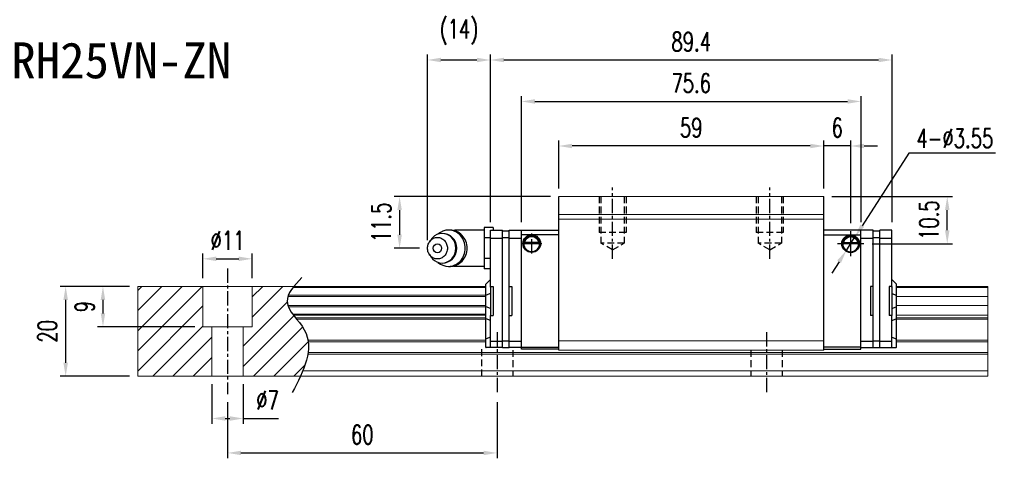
# Model space of a CAD drawing. Header units: millimetres. Extents: x 334 to 674, y 334 to 584.
# Tile 3 of 3: x 455 to 674, y 334 to 432. Entities that reach past the tile are written whole.
import ezdxf
from ezdxf.enums import TextEntityAlignment as Align

# ---------------------------------------------------------------- set-up
doc = ezdxf.new("R2010")
doc.units = ezdxf.units.MM
doc.header["$PDSIZE"] = -1
doc.linetypes.add('CENTER', pattern=[10.16, 6.35, -1.27, 1.27, -1.27])
doc.linetypes.add('DASHED', pattern=[0.75, 0.5, -0.25])
for name, color, linetype in [('2', 7, 'Continuous'), ('CHA', 7, 'Continuous'), ('CL', 1, 'CENTER'), ('DIM', 4, 'Continuous'), ('HID', 2, 'DASHED'), ('OUT', 3, 'Continuous')]:
    doc.layers.add(name, color=color, linetype=linetype)
doc.styles.add('DIM-7', font='SIMPLEX.shx', dxfattribs={"width": 0.7, "bigfont": 'chineset.shx'})
doc.styles.add('T', font='kaiu.ttf')
doc.dimstyles.new('CNS', dxfattribs={"dimtxt": 3.5, "dimasz": 2.5, "dimexe": 1, "dimexo": 1.5, "dimgap": 0.09, "dimtad": 0, "dimdsep": 46, "dimtxsty": 'DIM-7', "dimcen": 0.09, "dimclrd": 1, "dimclre": 1, "dimclrt": 4, "dimadec": 0, "dimazin": 0, "dimtfac": 1, "dimtix": 1, "dimtmove": 2, "dimatfit": 3, "dimfxl": 1, "dimtvp": 0.971429, "dimtolj": 1, "dimarcsym": 0})
doc.dimstyles.new('CNSx1 (指線專用)', dxfattribs={"dimscale": 0.8, "dimtxt": 3.5, "dimasz": 2.5, "dimexe": 1, "dimexo": 1.5, "dimgap": 1, "dimtad": 1, "dimtih": 1, "dimtoh": 1, "dimdsep": 46, "dimtxsty": 'DIM-7', "dimcen": 0.09, "dimclrd": 256, "dimclre": 256, "dimclrt": 4, "dimadec": 0, "dimazin": 0, "dimtfac": 1, "dimtix": 1, "dimtmove": 1, "dimatfit": 3, "dimfxl": 1, "dimtvp": 0.971429, "dimtolj": 1, "dimarcsym": 0})

# ---------------------------------------------------------------- blocks, each defined once
blk = doc.blocks.new('*D5')
at = {"layer": 'DEFPOINTS', "color": 0}
for p in [(465.21, 372.54), (481.24, 372.54), (481.24, 352.54)]:
    blk.add_point(p, dxfattribs=at)
at = {"layer": 'DIM', "color": 7, "lineweight": -2}
for p, q in [((479.44, 372.54), (464.01, 372.54)), ((465.21, 355.54), (465.21, 369.54)), ((479.44, 352.54), (464.01, 352.54))]:
    blk.add_line(p, q, dxfattribs=at)
at = {"layer": 'DIM', "color": 7}
for points in [[(464.71, 369.54), (465.71, 369.54), (465.21, 372.54)], [(464.71, 355.54), (465.71, 355.54), (465.21, 352.54)]]:
    blk.add_solid(points, dxfattribs=at)
at = {"layer": 'DIM', "color": 7, "insert": (461.13, 362.54), "char_height": 4.2, "attachment_point": 5, "rotation": 90, "style": 'DIM-7'}
blk.add_mtext('\\A1;20', dxfattribs=at)
blk = doc.blocks.new('*D6')
at = {"layer": 'DEFPOINTS', "color": 0}
for p in [(506.74, 378.68), (495.74, 372.54), (506.74, 372.54)]:
    blk.add_point(p, dxfattribs=at)
at = {"layer": 'DIM', "color": 7, "lineweight": -2}
for p, q in [((495.74, 374.34), (495.74, 379.88)), ((506.74, 374.34), (506.74, 379.88)), ((498.74, 378.68), (503.74, 378.68))]:
    blk.add_line(p, q, dxfattribs=at)
at = {"layer": 'DIM', "color": 7}
for points in [[(498.74, 379.18), (498.74, 378.18), (495.74, 378.68)], [(503.74, 379.18), (503.74, 378.18), (506.74, 378.68)]]:
    blk.add_solid(points, dxfattribs=at)
at = {"layer": 'DIM', "color": 7, "insert": (501.24, 382.76), "char_height": 4.2, "attachment_point": 5, "style": 'DIM-7'}
blk.add_mtext('\\A1;%%C11', dxfattribs=at)
blk = doc.blocks.new('*D7')
at = {"layer": 'DEFPOINTS', "color": 0}
for p in [(497.74, 352.54), (504.74, 352.54), (504.74, 343.13)]:
    blk.add_point(p, dxfattribs=at)
at = {"layer": 'DIM', "color": 7, "lineweight": -2}
for p, q in [((497.74, 350.74), (497.74, 341.93)), ((504.74, 350.74), (504.74, 341.93)), ((500.74, 343.13), (501.74, 343.13)), ((504.74, 343.13), (512.58, 343.13))]:
    blk.add_line(p, q, dxfattribs=at)
at = {"layer": 'DIM', "color": 7}
for points in [[(500.74, 343.63), (500.74, 342.63), (497.74, 343.13)], [(501.74, 343.63), (501.74, 342.63), (504.74, 343.13)]]:
    blk.add_solid(points, dxfattribs=at)
at = {"layer": 'DIM', "color": 7, "insert": (510.16, 347.21), "char_height": 4.2, "attachment_point": 5, "style": 'DIM-7'}
blk.add_mtext('\\A1;%%C7', dxfattribs=at)
blk = doc.blocks.new('*D9')
at = {"layer": 'DEFPOINTS', "color": 0}
for p in [(501.24, 348.54), (561.24, 348.54), (561.24, 335.46)]:
    blk.add_point(p, dxfattribs=at)
at = {"layer": 'DIM', "color": 7, "lineweight": -2}
for p, q in [((501.24, 346.74), (501.24, 334.26)), ((561.24, 346.74), (561.24, 334.26)), ((504.24, 335.46), (558.24, 335.46))]:
    blk.add_line(p, q, dxfattribs=at)
at = {"layer": 'DIM', "color": 7}
for points in [[(504.24, 335.96), (504.24, 334.96), (501.24, 335.46)], [(558.24, 335.96), (558.24, 334.96), (561.24, 335.46)]]:
    blk.add_solid(points, dxfattribs=at)
at = {"layer": 'DIM', "color": 7, "insert": (531.24, 339.54), "char_height": 4.2, "attachment_point": 5, "style": 'DIM-7'}
blk.add_mtext('\\A1;60', dxfattribs=at)
blk = doc.blocks.new('*D11')
at = {"layer": 'DEFPOINTS', "color": 0}
for p in [(574.96, 403.8), (574.96, 392.54), (633.96, 392.54)]:
    blk.add_point(p, dxfattribs=at)
at = {"layer": 'DIM', "color": 7, "lineweight": -2}
for p, q in [((574.96, 394.34), (574.96, 405)), ((630.96, 403.8), (577.96, 403.8)), ((633.96, 394.34), (633.96, 405))]:
    blk.add_line(p, q, dxfattribs=at)
at = {"layer": 'DIM', "color": 7}
for points in [[(577.96, 404.3), (577.96, 403.3), (574.96, 403.8)], [(630.96, 404.3), (630.96, 403.3), (633.96, 403.8)]]:
    blk.add_solid(points, dxfattribs=at)
at = {"layer": 'DIM', "color": 7, "insert": (604.46, 407.88), "char_height": 4.2, "attachment_point": 5, "style": 'DIM-7'}
blk.add_mtext('\\A1;59', dxfattribs=at)
blk = doc.blocks.new('*D12')
at = {"layer": 'DEFPOINTS', "color": 0}
for p in [(633.96, 403.8), (633.96, 392.54), (639.96, 384.82)]:
    blk.add_point(p, dxfattribs=at)
at = {"layer": 'DIM', "color": 7, "lineweight": -2}
for p, q in [((630.96, 403.8), (627.96, 403.8)), ((633.96, 394.34), (633.96, 405)), ((639.96, 403.8), (633.96, 403.8)), ((639.96, 386.62), (639.96, 405)), ((642.96, 403.8), (645.96, 403.8))]:
    blk.add_line(p, q, dxfattribs=at)
at = {"layer": 'DIM', "color": 7}
for points in [[(630.96, 404.3), (630.96, 403.3), (633.96, 403.8)], [(642.96, 404.3), (642.96, 403.3), (639.96, 403.8)]]:
    blk.add_solid(points, dxfattribs=at)
at = {"layer": 'DIM', "color": 7, "insert": (636.96, 407.88), "char_height": 4.2, "attachment_point": 5, "style": 'DIM-7'}
blk.add_mtext('\\A1;6', dxfattribs=at)
blk = doc.blocks.new('*D13')
at = {"layer": 'DEFPOINTS', "color": 0}
for p in [(633.96, 392.54), (661.46, 392.54), (642.92, 382.04)]:
    blk.add_point(p, dxfattribs=at)
at = {"layer": 'DIM', "color": 7, "lineweight": -2}
for p, q in [((635.76, 392.54), (662.66, 392.54)), ((661.46, 385.04), (661.46, 389.54)), ((644.72, 382.04), (662.66, 382.04))]:
    blk.add_line(p, q, dxfattribs=at)
at = {"layer": 'DIM', "color": 7}
for points in [[(660.96, 389.54), (661.96, 389.54), (661.46, 392.54)], [(660.96, 385.04), (661.96, 385.04), (661.46, 382.04)]]:
    blk.add_solid(points, dxfattribs=at)
at = {"layer": 'DIM', "color": 7, "insert": (657.38, 387.29), "char_height": 4.2, "attachment_point": 5, "rotation": 90, "style": 'DIM-7'}
blk.add_mtext('\\A1;10.5', dxfattribs=at)
blk = doc.blocks.new('*D18')
at = {"layer": 'DEFPOINTS', "color": 0}
for p in [(642.26, 413.72), (566.66, 385.04), (642.26, 385.04)]:
    blk.add_point(p, dxfattribs=at)
at = {"layer": 'DIM', "color": 7, "lineweight": -2}
for p, q in [((566.66, 386.84), (566.66, 414.92)), ((642.26, 386.84), (642.26, 414.92)), ((569.66, 413.72), (639.26, 413.72))]:
    blk.add_line(p, q, dxfattribs=at)
at = {"layer": 'DIM', "color": 7}
for points in [[(569.66, 414.22), (569.66, 413.22), (566.66, 413.72)], [(639.26, 414.22), (639.26, 413.22), (642.26, 413.72)]]:
    blk.add_solid(points, dxfattribs=at)
at = {"layer": 'DIM', "color": 7, "insert": (604.46, 417.8), "char_height": 4.2, "attachment_point": 5, "style": 'DIM-7'}
blk.add_mtext('\\A1;75.6', dxfattribs=at)
blk = doc.blocks.new('*D72')
at = {"layer": 'DEFPOINTS', "color": 0}
for p in [(574.96, 392.54), (539.55, 381.04), (545.76, 381.04)]:
    blk.add_point(p, dxfattribs=at)
at = {"layer": 'DIM', "color": 7, "lineweight": -2}
for p, q in [((573.16, 392.54), (538.35, 392.54)), ((539.55, 389.54), (539.55, 384.04)), ((543.96, 381.04), (538.35, 381.04))]:
    blk.add_line(p, q, dxfattribs=at)
at = {"layer": 'DIM', "color": 7}
for points in [[(539.05, 389.54), (540.05, 389.54), (539.55, 392.54)], [(539.05, 384.04), (540.05, 384.04), (539.55, 381.04)]]:
    blk.add_solid(points, dxfattribs=at)
at = {"layer": 'DIM', "color": 7, "insert": (535.47, 386.79), "char_height": 4.2, "attachment_point": 5, "rotation": 90, "style": 'DIM-7'}
blk.add_mtext('\\A1;11.5', dxfattribs=at)
blk = doc.blocks.new('*D73')
at = {"layer": 'DEFPOINTS', "color": 0}
for p in [(559.76, 422.95), (559.76, 385.04), (545.76, 381.04)]:
    blk.add_point(p, dxfattribs=at)
at = {"layer": 'DIM', "color": 7, "lineweight": -2}
for p, q in [((545.76, 382.84), (545.76, 424.15)), ((559.76, 386.84), (559.76, 424.15)), ((548.76, 422.95), (556.76, 422.95))]:
    blk.add_line(p, q, dxfattribs=at)
at = {"layer": 'DIM', "color": 7}
for points in [[(548.76, 423.45), (548.76, 422.45), (545.76, 422.95)], [(556.76, 423.45), (556.76, 422.45), (559.76, 422.95)]]:
    blk.add_solid(points, dxfattribs=at)
at = {"layer": 'DIM', "color": 7, "insert": (552.76, 429.17), "char_height": 4.2, "attachment_point": 5, "style": 'DIM-7'}
blk.add_mtext('\\A1;(14)', dxfattribs=at)
blk = doc.blocks.new('*D114')
at = {"layer": 'DEFPOINTS', "color": 0}
for p in [(481.24, 372.54), (473.51, 363.54), (495.74, 363.54)]:
    blk.add_point(p, dxfattribs=at)
at = {"layer": 'DIM', "color": 7, "lineweight": -2}
for p, q in [((479.44, 372.54), (472.31, 372.54)), ((473.51, 369.54), (473.51, 366.54)), ((493.94, 363.54), (472.31, 363.54))]:
    blk.add_line(p, q, dxfattribs=at)
at = {"layer": 'DIM', "color": 7}
for points in [[(473.01, 369.54), (474.01, 369.54), (473.51, 372.54)], [(473.01, 366.54), (474.01, 366.54), (473.51, 363.54)]]:
    blk.add_solid(points, dxfattribs=at)
at = {"layer": 'DIM', "color": 7, "insert": (469.43, 368.04), "char_height": 4.2, "attachment_point": 5, "rotation": 90, "style": 'DIM-7'}
blk.add_mtext('\\A1;9', dxfattribs=at)
blk = doc.blocks.new('*D115')
at = {"layer": 'DEFPOINTS', "color": 0}
for p in [(649.16, 422.95), (559.76, 385.04), (649.16, 385.04)]:
    blk.add_point(p, dxfattribs=at)
at = {"layer": 'DIM', "color": 7, "lineweight": -2}
for p, q in [((559.76, 386.84), (559.76, 424.15)), ((649.16, 386.84), (649.16, 424.15)), ((562.76, 422.95), (646.16, 422.95))]:
    blk.add_line(p, q, dxfattribs=at)
at = {"layer": 'DIM', "color": 7}
for points in [[(562.76, 423.45), (562.76, 422.45), (559.76, 422.95)], [(646.16, 423.45), (646.16, 422.45), (649.16, 422.95)]]:
    blk.add_solid(points, dxfattribs=at)
at = {"layer": 'DIM', "color": 7, "insert": (604.46, 427.03), "char_height": 4.2, "attachment_point": 5, "style": 'DIM-7'}
blk.add_mtext('\\A1;89.4', dxfattribs=at)
blk = doc.blocks.new('*D159')
at = {"layer": 'DEFPOINTS', "color": 0}
for p in [(640.92, 383.54), (639, 380.55)]:
    blk.add_point(p, dxfattribs=at)
at = {"layer": 'DIM', "color": 0, "lineweight": -2}
for p, q in [((652.91, 402.21), (642.54, 386.06)), ((672.17, 402.21), (652.91, 402.21)), ((639, 380.55), (640.92, 383.54)), ((637.38, 378.02), (635.75, 375.5))]:
    blk.add_line(p, q, dxfattribs=at)
at = {"layer": 'DIM', "color": 0}
for points in [[(642.12, 386.33), (642.96, 385.79), (640.92, 383.54)], [(636.95, 378.29), (637.8, 377.75), (639, 380.55)]]:
    blk.add_solid(points, dxfattribs=at)
at = {"layer": 'DIM', "color": 0, "insert": (663.14, 405.51), "char_height": 4.2, "attachment_point": 5, "style": 'DIM-7'}
blk.add_mtext('\\A1;4-∅3.55', dxfattribs=at)

msp = doc.modelspace()

# ---------------------------------------------------------------- linework, layer by layer
at = {"layer": '2', "color": 0, "linetype": 'Continuous'}
for p, q in [((574.956, 358.342), (574.956, 392.542)), ((633.956, 358.342), (633.956, 392.542)), ((550.844, 385.083), (550.429, 385.083)), ((558.355, 385.042), (551.972, 385.042)), ((560.355, 385.66), (558.355, 385.66)), ((558.355, 385.66), (558.355, 384.506)), ((558.355, 384.506), (558.355, 383.351)), ((559.755, 372.363), (559.755, 385.042)), ((559.755, 385.042), (562.455, 385.042)), ((560.355, 385.66), (560.355, 385.042)), ((562.455, 358.942), (562.455, 385.042)), ((562.455, 384.942), (563.955, 384.942)), ((563.955, 358.942), (563.955, 385.042)), ((563.955, 385.042), (566.655, 385.042)), ((566.655, 358.542), (566.655, 385.042)), ((566.656, 385.042), (574.956, 385.042)), ((574.956, 384.042), (566.656, 384.042)), ((642.256, 385.042), (633.956, 385.042)), ((633.956, 384.042), (642.256, 384.042)), ((642.256, 358.542), (642.256, 385.042)), ((644.956, 385.042), (642.256, 385.042)), ((644.956, 358.942), (644.956, 385.042)), ((644.956, 384.942), (646.456, 384.942)), ((646.456, 358.942), (646.456, 385.042)), ((649.156, 385.042), (646.456, 385.042)), ((649.156, 383.238), (649.156, 385.042)), ((546.552, 383), (546.188, 382.466)), ((559.755, 383.351), (558.355, 383.351)), ((558.355, 383.351), (558.355, 381.042)), ((559.755, 383.268), (562.455, 383.268)), ((562.455, 383.442), (563.955, 383.442)), ((563.955, 383.268), (566.655, 383.268)), ((567.181, 382.114), (570.73, 382.114)), ((570.588, 382.247), (567.324, 382.247)), ((570.511, 382.314), (567.401, 382.314)), ((641.73, 382.092), (638.182, 382.092)), ((638.324, 382.225), (641.588, 382.225)), ((638.401, 382.292), (641.511, 382.292)), ((642.256, 383.268), (644.956, 383.268)), ((644.956, 383.442), (646.456, 383.442)), ((646.456, 383.268), (649.156, 383.268)), ((649.156, 382.884), (649.156, 383.238)), ((649.156, 372.341), (649.156, 382.884)), ((546.188, 379.617), (546.552, 379.083)), ((558.355, 381.042), (558.355, 378.732)), ((550.429, 377), (550.844, 377)), ((551.972, 377.042), (558.355, 377.042)), ((559.755, 378.732), (558.355, 378.732)), ((558.355, 378.732), (558.355, 377.577)), ((558.355, 377.577), (558.355, 376.423)), ((559.755, 376.423), (558.355, 376.423)), ((558.755, 373.042), (558.805, 373.092)), ((558.755, 370.538), (558.755, 373.042)), ((559.755, 374.042), (558.805, 373.092)), ((649.156, 374.042), (650.106, 373.092)), ((650.156, 373.042), (650.106, 373.092)), ((650.156, 370.538), (650.156, 373.042)), ((558.755, 370.538), (558.805, 370.557)), ((558.755, 368.045), (558.755, 370.538)), ((559.755, 370.932), (558.805, 370.557)), ((559.755, 372.542), (559.755, 366.042)), ((559.755, 372.542), (560.355, 372.542)), ((560.355, 372.542), (560.355, 366.042)), ((563.955, 372.542), (564.555, 372.542)), ((564.555, 372.542), (564.555, 366.042)), ((644.356, 372.542), (644.356, 366.042)), ((644.956, 372.542), (644.356, 372.542)), ((648.556, 372.542), (648.556, 366.042)), ((649.156, 372.542), (648.556, 372.542)), ((649.156, 372.542), (649.156, 366.042)), ((649.156, 370.932), (650.106, 370.557)), ((650.156, 370.538), (650.106, 370.557)), ((650.156, 368.045), (650.156, 370.538)), ((558.755, 365.311), (558.755, 368.045)), ((558.755, 368.045), (558.805, 368.026)), ((559.755, 367.652), (558.805, 368.026)), ((559.755, 366.042), (560.355, 366.042)), ((559.755, 360.499), (559.755, 366.042)), ((563.955, 366.042), (564.555, 366.042)), ((644.956, 366.042), (644.356, 366.042)), ((649.156, 366.042), (648.556, 366.042)), ((649.156, 367.652), (650.106, 368.026)), ((649.156, 360.499), (649.156, 366.042)), ((650.156, 368.045), (650.106, 368.026)), ((650.156, 365.311), (650.156, 368.045)), ((558.755, 360.832), (558.755, 365.311)), ((558.755, 365.311), (558.805, 365.291)), ((559.755, 364.917), (558.805, 365.291)), ((649.156, 364.917), (650.106, 365.291)), ((650.156, 365.311), (650.106, 365.291)), ((650.156, 360.832), (650.156, 365.311)), ((558.755, 360.832), (558.805, 360.853)), ((558.755, 358.942), (558.755, 360.832)), ((559.755, 361.246), (558.805, 360.853)), ((559.755, 360.146), (559.755, 360.499)), ((559.755, 360.317), (562.455, 360.321)), ((559.755, 359.088), (559.755, 360.146)), ((562.455, 360.442), (563.955, 360.442)), ((563.955, 360.317), (566.655, 360.321)), ((642.256, 360.317), (644.956, 360.317)), ((644.956, 360.442), (646.456, 360.442)), ((646.456, 360.317), (649.156, 360.317)), ((649.156, 361.246), (650.106, 360.853)), ((649.156, 360.146), (649.156, 360.499)), ((649.156, 359.088), (649.156, 360.146)), ((650.156, 360.832), (650.106, 360.853)), ((650.156, 358.942), (650.156, 360.832)), ((558.755, 358.942), (558.805, 358.942)), ((559.755, 358.942), (558.805, 358.942)), ((559.755, 358.942), (559.755, 359.088)), ((562.455, 358.942), (559.755, 358.942)), ((562.455, 358.942), (563.955, 358.942)), ((566.655, 358.942), (563.955, 358.942)), ((574.956, 358.542), (566.655, 358.542)), ((566.656, 359.042), (574.956, 359.042)), ((633.955, 358.542), (642.256, 358.542)), ((642.256, 359.042), (633.956, 359.042)), ((642.256, 358.942), (644.956, 358.942)), ((644.956, 358.942), (646.456, 358.942)), ((646.456, 358.942), (649.156, 358.942)), ((649.156, 358.942), (649.156, 359.088)), ((649.156, 358.942), (650.106, 358.942)), ((650.156, 358.942), (650.106, 358.942))]:
    msp.add_line(p, q, dxfattribs=at)
for centre, radius, start, end in [((549.006, 381.042), 3.3, 270, 89.84908), ((551.972, 381.042), 4, 89.99998, 93.25686), ((568.956, 382.064), 1.775, 90, 270), ((568.956, 382.064), 1.775, 270, 90), ((639.956, 382.042), 1.775, 90, 270), ((639.956, 382.042), 1.775, 270, 90), ((551.972, 381.042), 4, 266.21721, 270.00002)]:
    msp.add_arc(centre, radius, start, end, dxfattribs=at)
at = {"layer": '2', "color": 0, "linetype": 'Continuous', "extrusion": (0, 0, -1)}
for centre, radius, start, end in [((-568.956, 382.064), 1.975, 270, 90), ((-568.956, 382.064), 1.575, 9.1332, 90), ((-568.956, 382.064), 1.975, 90, 270), ((-568.956, 382.064), 1.575, 90, 170.8668), ((-639.956, 382.042), 1.975, 270, 90), ((-639.956, 382.042), 1.575, 9.1332, 90), ((-639.956, 382.042), 1.975, 90, 270), ((-639.956, 382.042), 1.575, 90, 170.8668)]:
    msp.add_arc(centre, radius, start, end, dxfattribs=at)
at = {"layer": '2', "color": 0, "linetype": 'Continuous'}
msp.add_ellipse((547.972, 381.042), major_axis=(0, -1), ratio=0.9238797, dxfattribs=at)
for points, knots in [([(546.553, 379.083), (546.643, 378.95), (546.742, 378.825), (547.414, 378.097), (548.208, 377.742), (549.804, 377.742), (550.597, 378.097), (551.726, 379.319), (552.054, 380.178), (552.054, 381.906), (551.726, 382.764), (550.597, 383.986), (549.804, 384.342), (548.208, 384.342), (547.414, 383.986), (546.742, 383.259), (546.643, 383.133), (546.553, 383)], [0, 0, 0, 0, 0.0298911, 0.0298911, 0.1865941, 0.1865941, 0.343297, 0.343297, 0.5, 0.5, 0.656703, 0.656703, 0.8134059, 0.8134059, 0.9701089, 0.9701089, 1, 1, 1, 1]), ([(548.091, 377.892), (548.749, 377.324), (549.587, 377), (551.407, 377), (552.378, 377.436), (553.761, 378.932), (554.163, 379.984), (554.163, 382.1), (553.761, 383.151), (552.378, 384.647), (551.407, 385.083), (549.587, 385.083), (548.749, 384.759), (548.091, 384.191)], [0, 0, 0, 0, 0.150594, 0.150594, 0.325297, 0.325297, 0.5, 0.5, 0.674703, 0.674703, 0.849406, 0.849406, 1, 1, 1, 1]), ([(550.844, 377), (551.822, 377), (552.793, 377.436), (554.175, 378.932), (554.578, 379.984), (554.578, 382.1), (554.175, 383.151), (552.793, 384.647), (551.822, 385.083), (550.844, 385.083)], [0, 0, 0, 0, 0.25, 0.25, 0.5, 0.5, 0.75, 0.75, 1, 1, 1, 1]), ([(567.324, 382.247), (567.34, 382.323), (567.362, 382.413), (567.425, 382.602), (567.468, 382.704), (567.573, 382.9), (567.637, 382.996), (567.808, 383.207), (567.927, 383.318), (568.186, 383.498), (568.331, 383.571), (568.633, 383.668), (568.795, 383.695), (568.956, 383.695)], [0, 0, 0, 0, 0.1376864, 0.1376864, 0.275472, 0.275472, 0.4123557, 0.4123557, 0.6064308, 0.6064308, 0.8046387, 0.8046387, 1, 1, 1, 1]), ([(568.956, 383.695), (569.107, 383.695), (569.26, 383.671), (569.577, 383.575), (569.742, 383.491), (570.013, 383.293), (570.126, 383.182), (570.299, 382.963), (570.365, 382.856), (570.471, 382.642), (570.512, 382.532), (570.561, 382.366), (570.576, 382.303), (570.588, 382.247)], [0, 0, 0, 0, 0.1837975, 0.1837975, 0.4104893, 0.4104893, 0.6000274, 0.6000274, 0.749109, 0.749109, 0.8991923, 0.8991923, 1, 1, 1, 1]), ([(639.956, 383.673), (639.805, 383.673), (639.652, 383.649), (639.335, 383.553), (639.169, 383.469), (638.899, 383.271), (638.785, 383.16), (638.613, 382.941), (638.547, 382.834), (638.441, 382.62), (638.4, 382.51), (638.351, 382.344), (638.336, 382.281), (638.324, 382.225)], [0, 0, 0, 0, 0.1837975, 0.1837975, 0.4104893, 0.4104893, 0.6000274, 0.6000274, 0.749109, 0.749109, 0.8991923, 0.8991923, 1, 1, 1, 1]), ([(641.588, 382.225), (641.572, 382.301), (641.55, 382.391), (641.486, 382.58), (641.444, 382.682), (641.339, 382.878), (641.275, 382.974), (641.103, 383.185), (640.985, 383.296), (640.725, 383.477), (640.581, 383.549), (640.278, 383.646), (640.116, 383.673), (639.956, 383.673)], [0, 0, 0, 0, 0.1376864, 0.1376864, 0.275472, 0.275472, 0.4123557, 0.4123557, 0.6064308, 0.6064308, 0.8046387, 0.8046387, 1, 1, 1, 1]), ([(545.755, 381.042), (545.755, 380.884), (545.784, 380.571), (545.911, 380.117), (546.117, 379.7), (546.394, 379.334), (546.733, 379.033), (547.118, 378.81), (547.537, 378.673), (547.972, 378.626), (548.408, 378.673), (548.826, 378.81), (549.212, 379.033), (549.55, 379.334), (549.828, 379.7), (550.034, 380.117), (550.161, 380.57), (550.204, 381.042), (550.161, 381.513), (550.034, 381.966), (549.828, 382.384), (549.55, 382.75), (549.212, 383.05), (548.826, 383.273), (548.408, 383.411), (547.972, 383.457), (547.537, 383.411), (547.118, 383.273), (546.733, 383.05), (546.394, 382.75), (546.117, 382.383), (545.843, 381.829), (545.755, 381.355), (545.755, 381.042)], [0, 0, 0, 0, 0.0312594, 0.0625188, 0.0937782, 0.1250376, 0.156297, 0.1875564, 0.2188159, 0.2500753, 0.2813347, 0.3125941, 0.3438535, 0.3751129, 0.4063723, 0.4376317, 0.4688911, 0.5001505, 0.5314099, 0.5626693, 0.5939287, 0.6251882, 0.6564476, 0.687707, 0.7189664, 0.7502258, 0.7814852, 0.8127446, 0.844004, 0.8752634, 0.9065228, 0.9377822, 1, 1, 1, 1])]:
    msp.add_open_spline(points, degree=3, knots=knots, dxfattribs=at)
for points in [[(567.324, 382.247), (567.35, 382.269), (567.375, 382.292), (567.401, 382.314)], [(570.511, 382.314), (570.536, 382.292), (570.562, 382.269), (570.588, 382.247)], [(638.401, 382.292), (638.375, 382.27), (638.35, 382.247), (638.324, 382.225)], [(641.588, 382.225), (641.562, 382.247), (641.537, 382.27), (641.511, 382.292)]]:
    msp.add_open_spline(points, degree=3, dxfattribs=at)
at = {"layer": 'CL', "color": 0, "ltscale": 0.5}
for p, q in [((586.956, 378.691), (586.956, 394.542)), ((621.956, 378.691), (621.956, 394.542)), ((568.956, 379.847), (568.956, 384.281)), ((566.739, 382.064), (571.173, 382.064)), ((501.241, 376.542), (501.241, 348.542)), ((561.241, 362.342), (561.241, 348.542)), ((621.241, 362.342), (621.241, 348.542))]:
    msp.add_line(p, q, dxfattribs=at)
at = {"layer": 'DIM', "color": 0}
for p, q in [((639.956, 384.824), (639.956, 379.259)), ((642.917, 382.042), (636.995, 382.042)), ((481.241, 371.644), (482.138, 372.542)), ((481.241, 367.154), (486.629, 372.542)), ((481.241, 362.664), (491.119, 372.542)), ((481.241, 358.174), (495.609, 372.542)), ((506.741, 370.203), (509.079, 372.542)), ((506.741, 365.713), (513.569, 372.542)), ((504.741, 359.223), (514.519, 369.002)), ((481.241, 353.684), (495.741, 368.184)), ((504.741, 354.733), (516.027, 366.019)), ((484.589, 352.542), (495.741, 363.693)), ((507.04, 352.542), (517.963, 363.465)), ((489.079, 352.542), (497.741, 361.203)), ((511.53, 352.542), (519.199, 360.211)), ((493.569, 352.542), (497.741, 356.713)), ((516.02, 352.542), (518.465, 354.987))]:
    msp.add_line(p, q, dxfattribs=at)
msp.add_open_spline([(517.794, 374.504), (516.113, 372.713), (512.455, 368.817), (521.98, 361.132), (518.165, 353.747), (515.652, 348.883)], degree=3, knots=[0, 0, 0, 0, 6.2737393, 13.647637, 27.8750855, 27.8750855, 27.8750855, 27.8750855], dxfattribs=at)
at = {"layer": 'HID', "color": 0, "ltscale": 3}
for p, q in [((583.956, 392.542), (583.956, 384.542)), ((584.356, 392.542), (584.356, 382.192)), ((589.556, 392.542), (589.556, 382.192)), ((589.956, 392.542), (589.956, 384.542)), ((618.956, 392.542), (618.956, 384.542)), ((619.356, 392.542), (619.356, 382.192)), ((624.556, 392.542), (624.556, 382.192)), ((624.956, 392.542), (624.956, 384.542)), ((589.956, 384.542), (583.956, 384.542)), ((624.956, 384.542), (618.956, 384.542)), ((589.556, 382.192), (584.356, 382.192)), ((586.956, 380.691), (584.356, 382.192)), ((586.956, 380.69), (589.556, 382.192)), ((621.956, 380.691), (619.356, 382.192)), ((624.556, 382.192), (619.356, 382.192)), ((621.956, 380.69), (624.556, 382.192)), ((557.741, 358.542), (557.741, 352.542)), ((564.741, 358.342), (564.741, 352.542)), ((617.741, 358.342), (617.741, 352.542)), ((624.741, 358.342), (624.741, 352.542))]:
    msp.add_line(p, q, dxfattribs=at)
at = {"layer": 'OUT', "color": 0, "linetype": 'Continuous', "lineweight": 15}
for p, q in [((633.956, 392.542), (574.956, 392.542)), ((633.956, 388.542), (574.956, 388.542)), ((633.956, 387.542), (574.956, 387.542)), ((481.241, 372.542), (481.241, 352.542)), ((558.755, 372.542), (481.241, 372.542)), ((495.741, 363.542), (495.741, 372.542)), ((506.741, 363.542), (506.741, 372.542)), ((558.755, 370.576), (514.789, 370.576)), ((558.755, 372.285), (515.833, 372.285)), ((670.476, 372.542), (650.156, 372.542)), ((670.476, 372.285), (650.156, 372.285)), ((670.476, 372.542), (670.476, 372.285)), ((670.476, 372.285), (670.476, 370.576)), ((670.476, 370.576), (670.476, 370.281)), ((558.755, 368.301), (514.675, 368.301)), ((558.755, 370.281), (514.678, 370.281)), ((670.476, 370.281), (650.156, 370.281)), ((670.476, 368.301), (650.156, 368.301)), ((670.476, 370.281), (670.476, 368.301)), ((670.476, 368.301), (670.476, 368.006)), ((558.755, 368.006), (514.786, 368.006)), ((558.755, 366.326), (515.796, 366.326)), ((558.755, 366.162), (515.918, 366.162)), ((670.476, 366.162), (650.156, 366.162)), ((670.476, 368.006), (670.476, 366.326)), ((670.476, 366.326), (670.476, 366.162)), ((670.476, 366.162), (670.476, 365.568)), ((558.755, 365.568), (516.377, 365.568)), ((558.755, 365.214), (516.657, 365.214)), ((670.476, 365.568), (650.156, 365.568)), ((670.476, 365.214), (650.156, 365.214)), ((670.476, 365.568), (670.476, 365.214)), ((670.476, 365.214), (670.476, 360.549)), ((506.741, 363.542), (495.741, 363.542)), ((497.741, 363.542), (497.741, 352.542)), ((504.741, 363.542), (504.741, 352.542)), ((558.755, 360.549), (519.148, 360.549)), ((558.755, 360.195), (519.201, 360.195)), ((633.956, 360.392), (574.956, 360.392)), ((670.476, 360.549), (650.156, 360.549)), ((670.476, 360.195), (650.156, 360.195)), ((670.476, 360.549), (670.476, 360.195)), ((670.476, 360.195), (670.476, 357.788)), ((632.741, 357.434), (519.114, 357.434)), ((670.476, 357.788), (519.169, 357.788)), ((633.956, 358.342), (574.956, 358.342)), ((670.476, 357.434), (632.741, 357.434)), ((670.476, 357.788), (670.476, 357.435)), ((670.476, 357.434), (670.476, 353.742)), ((670.476, 353.742), (517.992, 353.742)), ((670.476, 353.742), (670.476, 352.542)), ((647.241, 352.542), (481.241, 352.542)), ((670.476, 352.542), (647.241, 352.542))]:
    msp.add_line(p, q, dxfattribs=at)

# ---------------------------------------------------------------- texts
at = {"layer": 'CHA', "color": 7, "style": 'T'}
msp.add_text('TRH25VN-ZN', height=8, dxfattribs=at).set_placement((474.857, 422.806), align=Align.MIDDLE)

# ---------------------------------------------------------------- dimensions: what is measured, and where the dimension line sits
at = {"layer": 'DIM', "color": 0}
for base, p1, p2, text, picture, middle in [((559.755, 422.948), (545.755, 381.042), (559.755, 385.042), '(<>)', '*D73', (552.755, 429.165)), ((506.741, 378.685), (495.741, 372.542), (506.741, 372.542), '%%C<>', '*D6', (501.241, 382.765))]:
    dim = msp.add_linear_dim(base=base, p1=p1, p2=p2, text=text, dimstyle='CNS', override={"dimscale": 1.2, "dimclrd": 7, "dimclre": 7, "dimclrt": 7}, dxfattribs=at)
    dim.commit()
    dim.dimension.update_dxf_attribs({"geometry": picture, "text_midpoint": middle})
for base, p1, p2, angle, picture, middle in [((649.156, 422.948), (559.755, 385.042), (649.156, 385.042), 180, '*D115', (604.455, 427.028)), ((539.548, 381.042), (574.956, 392.542), (545.755, 381.042), 90, '*D72', (535.468, 386.792)), ((661.457, 392.542), (642.917, 382.042), (633.956, 392.542), 90, '*D13', (657.377, 387.292)), ((465.211, 372.542), (481.241, 352.542), (481.241, 372.542), 90, '*D5', (461.131, 362.542)), ((473.511, 363.542), (481.241, 372.542), (495.741, 363.542), 270, '*D114', (469.431, 368.042))]:
    dim = msp.add_linear_dim(base=base, p1=p1, p2=p2, angle=angle, dimstyle='CNS', override={"dimscale": 1.2, "dimclrd": 7, "dimclre": 7, "dimclrt": 7}, dxfattribs=at)
    dim.commit()
    dim.dimension.update_dxf_attribs({"geometry": picture, "text_midpoint": middle})
for base, p1, p2, picture, middle in [((642.256, 413.718), (566.656, 385.042), (642.256, 385.042), '*D18', (604.456, 417.798)), ((574.956, 403.798), (633.956, 392.542), (574.956, 392.542), '*D11', (604.456, 407.878)), ((633.956, 403.798), (639.956, 384.824), (633.956, 392.542), '*D12', (636.956, 407.878)), ((561.241, 335.465), (501.241, 348.542), (561.241, 348.542), '*D9', (531.241, 339.545))]:
    dim = msp.add_linear_dim(base=base, p1=p1, p2=p2, dimstyle='CNS', override={"dimscale": 1.2, "dimclrd": 7, "dimclre": 7, "dimclrt": 7}, dxfattribs=at)
    dim.commit()
    dim.dimension.update_dxf_attribs({"geometry": picture, "text_midpoint": middle})
dim = msp.add_diameter_dim_2p(p1=(638.997, 380.549), p2=(640.915, 383.535), text='4-<>', dimstyle='CNSx1 (指線專用)', override={"dimscale": 1.2, "dimclrd": 0, "dimclre": 0, "dimclrt": 0}, dxfattribs=at)
dim.commit()
dim.dimension.update_dxf_attribs({"geometry": '*D159', "text_midpoint": (652.914, 402.215), "dimtype": 163})
dim = msp.add_linear_dim(base=(504.741, 343.126), p1=(497.741, 352.542), p2=(504.741, 352.542), text='%%C<>', dimstyle='CNS', override={"dimscale": 1.2, "dimclrd": 7, "dimclre": 7, "dimclrt": 7, "dimtmove": 0}, dxfattribs=at)
dim.commit()
dim.dimension.update_dxf_attribs({"geometry": '*D7', "text_midpoint": (510.159, 343.126), "dimtype": 160})

doc.saveas('drawing.dxf')
